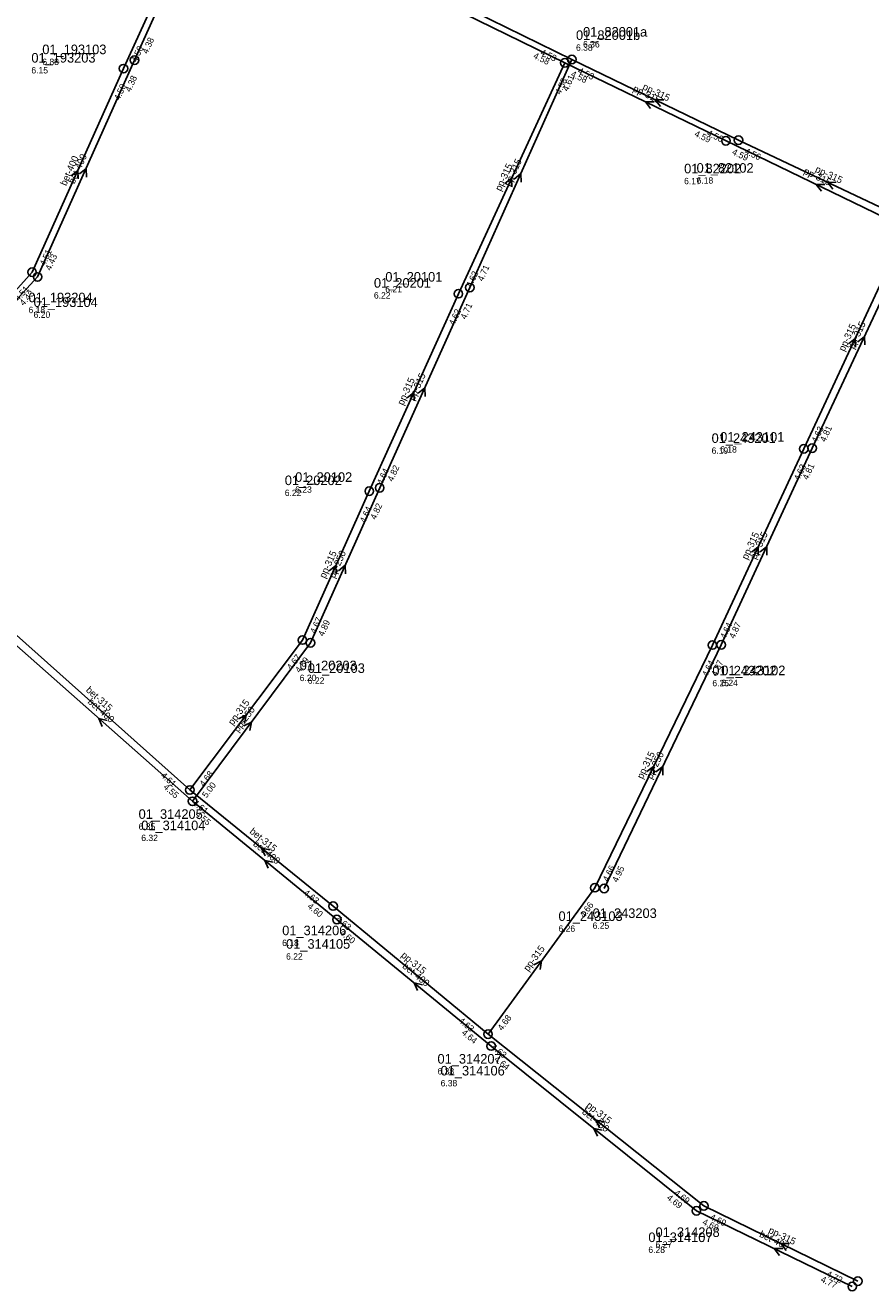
# Model space of a CAD drawing. Header units: metres. Extents: x 165560 to 166359, y 448062 to 448820.
# Tile 5 of 8: x 166055 to 166214, y 448066 to 448304. Entities that reach past the tile are written whole.
import ezdxf

# ---------------------------------------------------------------- set-up
doc = ezdxf.new("R2010")
doc.units = ezdxf.units.M

msp = doc.modelspace()

# ---------------------------------------------------------------- linework, layer by layer
at = {"layer": 'CON_BxH250x250mm', "linetype": 'Continuous'}
for points in [[(166121.924, 448217.079), (166108.924, 448188.001)], [(166108.924, 448188.001), (166086.768, 448158.226)], [(166186.084, 448187.613), (166164.097, 448141.871)]]:
    msp.add_lwpolyline(points, dxfattribs=at)
at = {"layer": 'CON_BxH315x315mm', "linetype": 'Continuous'}
for points in [[(166156.698, 448296.887), (166136.712, 448253.544)], [(166158.016, 448297.506), (166138.852, 448254.681)], [(166186.974, 448282.259), (166156.698, 448296.887)], [(166189.312, 448282.375), (166158.016, 448297.506)], [(166220.863, 448265.841), (166186.974, 448282.259)], [(166222.842, 448266.511), (166189.312, 448282.375)], [(166201.579, 448224.396), (166220.863, 448265.841)], [(166203.154, 448224.541), (166222.842, 448266.511)], [(166136.712, 448253.544), (166119.966, 448216.475)], [(166138.852, 448254.681), (166121.924, 448217.079)], [(166184.413, 448187.565), (166201.579, 448224.396)], [(166186.084, 448187.613), (166203.154, 448224.541)], [(166119.966, 448216.475), (166107.399, 448188.514)], [(166051.382, 448191.496), (166086.268, 448160.352)], [(166107.399, 448188.514), (166086.268, 448160.352)], [(166162.337, 448142), (166184.413, 448187.565)], [(166086.268, 448160.352), (166113.178, 448138.557)], [(166142.284, 448114.497), (166162.337, 448142)], [(166113.178, 448138.557), (166142.284, 448114.497)], [(166142.284, 448114.497), (166182.835, 448082.249)], [(166182.835, 448082.249), (166211.722, 448068.106)]]:
    msp.add_lwpolyline(points, dxfattribs=at)
at = {"layer": 'CON_BxH400x400mm', "linetype": 'Continuous'}
for points in [[(166073.811, 448295.809), (166089.134, 448329.469)], [(166075.856, 448297.387), (166090.79, 448330.45)], [(166156.698, 448296.887), (166121.466, 448314.141)], [(166158.016, 448297.506), (166124.266, 448314.121)], [(166057.669, 448256.694), (166075.856, 448297.387)], [(166056.631, 448257.583), (166073.811, 448295.809)], [(166022.767, 448219.828), (166056.631, 448257.583)], [(166022.843, 448218.784), (166057.669, 448256.694)], [(166051.585, 448189.349), (166086.768, 448158.226)], [(166086.768, 448158.226), (166113.902, 448136.017)], [(166113.902, 448136.017), (166142.867, 448112.267)], [(166142.867, 448112.267), (166181.413, 448081.33)], [(166181.413, 448081.33), (166210.691, 448067.132)]]:
    msp.add_lwpolyline(points, dxfattribs=at)
at = {"layer": 'NOD_inspectieput'}
for centre in [(166158.02, 448297.51), (166073.81, 448295.81), (166075.86, 448297.39), (166186.97, 448282.26), (166189.31, 448282.38), (166056.63, 448257.58), (166057.67, 448256.69), (166138.85, 448254.68), (166136.71, 448253.54), (166201.58, 448224.4), (166203.15, 448224.54), (166121.92, 448217.08), (166119.97, 448216.47), (166107.4, 448188.51), (166108.92, 448188), (166184.41, 448187.57), (166186.08, 448187.61), (166086.27, 448160.35), (166086.77, 448158.23), (166162.34, 448142), (166164.1, 448141.87), (166113.18, 448138.56), (166113.9, 448136.02), (166142.28, 448114.5), (166142.87, 448112.27), (166181.41, 448081.33), (166182.83, 448082.25), (166210.69, 448067.13), (166211.72, 448068.11)]:
    msp.add_circle(centre, 0.8, dxfattribs=at)
at = {"layer": 'NOD_kruisingsput'}
msp.add_circle((166156.7, 448296.89), 0.8, dxfattribs=at)
at = {"layer": 'PIJL'}
for points in [[(166173.45, 448289.59), (166171.84, 448289.57), (166172.82, 448288.3)], [(166175.27, 448289.96), (166173.66, 448289.94), (166174.65, 448288.67)], [(166065.52, 448276.02), (166066.76, 448277.04), (166066.83, 448275.43)], [(166063.97, 448275.68), (166065.22, 448276.7), (166065.29, 448275.09)], [(166145.45, 448274.21), (166146.71, 448275.22), (166146.76, 448273.61)], [(166147.19, 448275.07), (166148.43, 448276.09), (166148.5, 448274.49)], [(166207.69, 448274.48), (166206.08, 448274.44), (166207.07, 448273.18)], [(166205.53, 448274.07), (166203.92, 448274.05), (166204.9, 448272.77)], [(166209.96, 448244.12), (166211.22, 448245.12), (166211.27, 448243.51)], [(166211.73, 448244.53), (166213, 448245.53), (166213.04, 448243.92)], [(166127.09, 448233.99), (166128.34, 448235.01), (166128.4, 448233.4)], [(166129.14, 448234.86), (166130.39, 448235.88), (166130.45, 448234.27)], [(166191.74, 448204.98), (166193, 448205.98), (166193.04, 448204.37)], [(166193.36, 448205.07), (166194.62, 448206.08), (166194.67, 448204.47)], [(166112.44, 448201.48), (166113.68, 448202.49), (166113.75, 448200.89)], [(166114.18, 448201.52), (166115.42, 448202.54), (166115.49, 448200.93)], [(166070.73, 448173.37), (166069.18, 448173.79), (166069.78, 448172.29)], [(166095.39, 448173.71), (166096.83, 448174.43), (166096.55, 448172.85)], [(166096.41, 448172.39), (166097.85, 448173.11), (166097.56, 448171.53)], [(166172.1, 448163.8), (166173.38, 448164.78), (166173.4, 448163.17)], [(166173.82, 448163.76), (166175.09, 448164.74), (166175.12, 448163.13)], [(166101.3, 448149.11), (166099.72, 448149.45), (166100.39, 448147.99)], [(166101.91, 448146.77), (166100.34, 448147.12), (166100.99, 448145.65)], [(166150.88, 448127.51), (166152.31, 448128.25), (166152.04, 448126.66)], [(166129.95, 448123.79), (166128.38, 448124.14), (166129.04, 448122.67)], [(166163.71, 448096.46), (166162.14, 448096.8), (166162.81, 448095.34)], [(166164.13, 448098.04), (166162.56, 448098.37), (166163.24, 448096.91)], [(166198.89, 448075.19), (166197.28, 448075.18), (166198.26, 448073.9)], [(166197.66, 448074.25), (166196.05, 448074.23), (166197.03, 448072.95)]]:
    msp.add_lwpolyline(points, dxfattribs=at)

# ---------------------------------------------------------------- texts
at = {"layer": 'DMM_BxH250x250mm'}
for rotation, p in [(65.91, (166113.44, 448200.01)), (53.35, (166095.36, 448171.09)), (64.33, (166173.03, 448162.28))]:
    msp.add_text('pp-250', height=1.3, rotation=rotation, dxfattribs=at).set_placement(p)
at = {"layer": 'DMM_BxH315x315mm'}
for s, rotation, p in [('pp-315', -25.79, (166169.37, 448291.61)), ('pp-315', -25.8, (166171.18, 448291.98)), ('pp-315', 65.89, (166146.44, 448273.57)), ('pp-315', 65.24, (166144.68, 448272.7)), ('pp-315', -25.85, (166201.45, 448276.14)), ('pp-315', -25.32, (166203.6, 448276.49)), ('pp-315', 64.87, (166210.97, 448243.05)), ('pp-315', 65.05, (166209.2, 448242.61)), ('pp-315', 65.76, (166128.4, 448233.35)), ('pp-315', 65.69, (166126.35, 448232.48)), ('pp-315', 65.01, (166190.98, 448203.49)), ('pp-315', 65.19, (166192.6, 448203.55)), ('pp-315', 65.8, (166111.69, 448199.98)), ('bet-315', -41.76, (166066.63, 448178.96)), ('pp-315', 53.12, (166094.33, 448172.41)), ('pp-315', 64.15, (166171.31, 448162.31)), ('bet-315', -39, (166097.38, 448152.36)), ('pp-315', -39.58, (166125.83, 448129.13)), ('pp-315', 53.9, (166149.84, 448126.18)), ('pp-315', -38.49, (166160.61, 448100.92)), ('pp-315', -26.09, (166194.83, 448077.26))]:
    msp.add_text(s, height=1.3, rotation=rotation, dxfattribs=at).set_placement(p)
at = {"layer": 'DMM_BxH400x400mm'}
for rotation, p in [(65.8, (166063.02, 448273.69)), (65.92, (166064.57, 448274.04)), (-41.5, (166066.97, 448176.77)), (-39.3, (166098.01, 448150.04)), (-39.35, (166126.07, 448127.07)), (-38.75, (166159.79, 448099.7)), (-25.87, (166193.11, 448076.51))]:
    msp.add_text('bet-400', height=1.3, rotation=rotation, dxfattribs=at).set_placement(p)
at = {"layer": 'INV_BxH250x250mm'}
for s, rotation, p in [('4.82', 65.91, (166121.18, 448211.01)), ('4.89', 65.91, (166111.38, 448189.09)), ('4.89', 53.35, (166106.88, 448182.24)), ('4.87', 64.33, (166185.18, 448181.57)), ('5.00', 53.35, (166089.41, 448158.76)), ('4.95', 64.33, (166166.59, 448142.89))]:
    msp.add_text(s, height=1.2, rotation=rotation, dxfattribs=at).set_placement(p)
at = {"layer": 'INV_BxH315x315mm'}
for s, rotation, p in [('4.53', -25.8, (166159.03, 448295.01)), ('4.58', 65.24, (166155.89, 448290.83)), ('4.61', 65.89, (166157.27, 448291.44)), ('4.58', -25.79, (166157.72, 448294.4)), ('4.59', -25.79, (166180.93, 448283.18)), ('4.56', -25.8, (166183.27, 448283.3)), ('4.59', -25.85, (166187.99, 448279.77)), ('4.56', -25.32, (166190.35, 448279.89)), ('4.71', 65.89, (166141.31, 448255.77)), ('4.62', 65.24, (166139.18, 448254.61)), ('4.71', 65.76, (166138.1, 448248.62)), ('4.62', 65.69, (166135.95, 448247.48)), ('4.63', 65.05, (166204.05, 448225.45)), ('4.81', 64.87, (166205.63, 448225.59)), ('4.64', 65.69, (166122.43, 448217.56)), ('4.82', 65.76, (166124.39, 448218.16)), ('4.63', 65.01, (166200.74, 448218.34)), ('4.81', 65.19, (166202.34, 448218.48)), ('4.64', 65.8, (166119.21, 448210.41)), ('4.67', 65.8, (166109.86, 448189.6)), ('4.64', 65.01, (166186.89, 448188.62)), ('4.87', 65.19, (166188.56, 448188.67)), ('4.67', 53.12, (166105.33, 448182.76)), ('4.64', 64.15, (166183.49, 448181.52)), ('4.61', -41.76, (166080.71, 448162.9)), ('4.68', 53.12, (166088.91, 448160.87)), ('4.61', -39, (166086.69, 448157.69)), ('4.66', 64.15, (166164.83, 448143.02)), ('4.63', -39, (166107.51, 448140.83)), ('4.66', 53.9, (166160.35, 448136.22)), ('4.63', -39.58, (166113.57, 448135.9)), ('4.68', 53.9, (166144.92, 448115.05)), ('4.63', -39.58, (166136.64, 448116.83)), ('4.63', -38.49, (166142.73, 448111.84)), ('4.69', -38.49, (166177.14, 448084.48)), ('4.69', -26.09, (166183.84, 448079.75)), ('4.72', -26.09, (166205.69, 448069.06))]:
    msp.add_text(s, height=1.2, rotation=rotation, dxfattribs=at).set_placement(p)
at = {"layer": 'INV_BxH400x400mm'}
for s, rotation, p in [('4.38', 65.69, (166078.32, 448298.47)), ('4.50', 65.52, (166076.28, 448296.88)), ('4.58', -26.09, (166150.66, 448297.84)), ('4.53', -26.21, (166151.98, 448298.47)), ('4.38', 65.92, (166075.12, 448291.32)), ('4.50', 65.8, (166073.06, 448289.74)), ('4.51', 65.8, (166059.09, 448258.67)), ('4.43', 65.92, (166060.13, 448257.79)), ('4.51', 48.11, (166054.07, 448252.03)), ('4.43', 47.43, (166055.04, 448251.18)), ('4.55', -41.5, (166081.2, 448160.75)), ('4.55', -39.3, (166087.18, 448155.57)), ('4.60', -39.3, (166108.24, 448138.32)), ('4.60', -39.35, (166114.31, 448133.36)), ('4.64', -39.35, (166137.21, 448114.58)), ('4.64', -38.75, (166143.3, 448109.61)), ('4.69', -38.75, (166175.73, 448083.58)), ('4.69', -25.87, (166182.43, 448078.84)), ('4.77', -25.87, (166204.65, 448068.06))]:
    msp.add_text(s, height=1.2, rotation=rotation, dxfattribs=at).set_placement(p)
at = {"layer": 'NLV_inspectieput'}
for s, p in [('6.36', (166160.12, 448299.78)), ('6.15', (166056.5, 448294.9)), ('6.88', (166058.55, 448296.48)), ('6.17', (166179.11, 448274.1)), ('6.18', (166181.45, 448274.22)), ('6.22', (166120.84, 448252.63)), ('6.21', (166122.98, 448253.77)), ('6.18', (166055.96, 448249.89)), ('6.20', (166056.92, 448249.01)), ('6.19', (166184.27, 448223.48)), ('6.18', (166185.88, 448223.71)), ('6.22', (166104.1, 448215.56)), ('6.23', (166106.05, 448216.17)), ('6.20', (166106.9, 448180.8)), ('6.22', (166108.42, 448180.29)), ('6.25', (166184.41, 448179.82)), ('6.24', (166186.08, 448179.87)), ('6.35', (166076.64, 448152.89)), ('6.32', (166077.14, 448150.76)), ('6.26', (166155.51, 448133.72)), ('6.25', (166161.92, 448134.28)), ('6.18', (166103.61, 448131.04)), ('6.22', (166104.34, 448128.5)), ('6.38', (166132.78, 448106.93)), ('6.38', (166133.37, 448104.7)), ('6.27', (166173.74, 448074.38)), ('6.28', (166172.39, 448073.42))]:
    msp.add_text(s, height=1.2, dxfattribs=at).set_placement(p)
at = {"layer": 'NLV_kruisingsput'}
msp.add_text('6.38', height=1.2, dxfattribs=at).set_placement((166158.8, 448299.16))
at = {"layer": 'NNR_inspectieput'}
for s, p in [('01_82001a', (166160.12, 448301.82)), ('01_193203', (166056.5, 448296.94)), ('01_193103', (166058.55, 448298.52)), ('01_82202', (166179.11, 448276.14)), ('01_82102', (166181.45, 448276.26)), ('01_20201', (166120.84, 448254.67)), ('01_20101', (166122.98, 448255.81)), ('01_193204', (166055.96, 448251.93)), ('01_193104', (166056.92, 448251.05)), ('01_243201', (166184.27, 448225.52)), ('01_243101', (166185.88, 448225.75)), ('01_20102', (166106.05, 448218.21)), ('01_20202', (166104.1, 448217.6)), ('01_20203', (166106.9, 448182.84)), ('01_20103', (166108.42, 448182.33)), ('01_243202', (166184.41, 448181.86)), ('01_243102', (166186.08, 448181.91)), ('01_314205', (166076.64, 448154.93)), ('01_314104', (166077.14, 448152.8)), ('01_243103', (166155.51, 448135.76)), ('01_243203', (166161.92, 448136.32)), ('01_314206', (166103.61, 448133.08)), ('01_314105', (166104.34, 448130.54)), ('01_314207', (166132.78, 448108.97)), ('01_314106', (166133.37, 448106.74)), ('01_314107', (166172.39, 448075.46)), ('01_314208', (166173.74, 448076.42))]:
    msp.add_text(s, height=1.8, dxfattribs=at).set_placement(p)
at = {"layer": 'NNR_kruisingsput'}
msp.add_text('01_82001b', height=1.8, dxfattribs=at).set_placement((166158.8, 448301.2))

doc.saveas('drawing.dxf')
